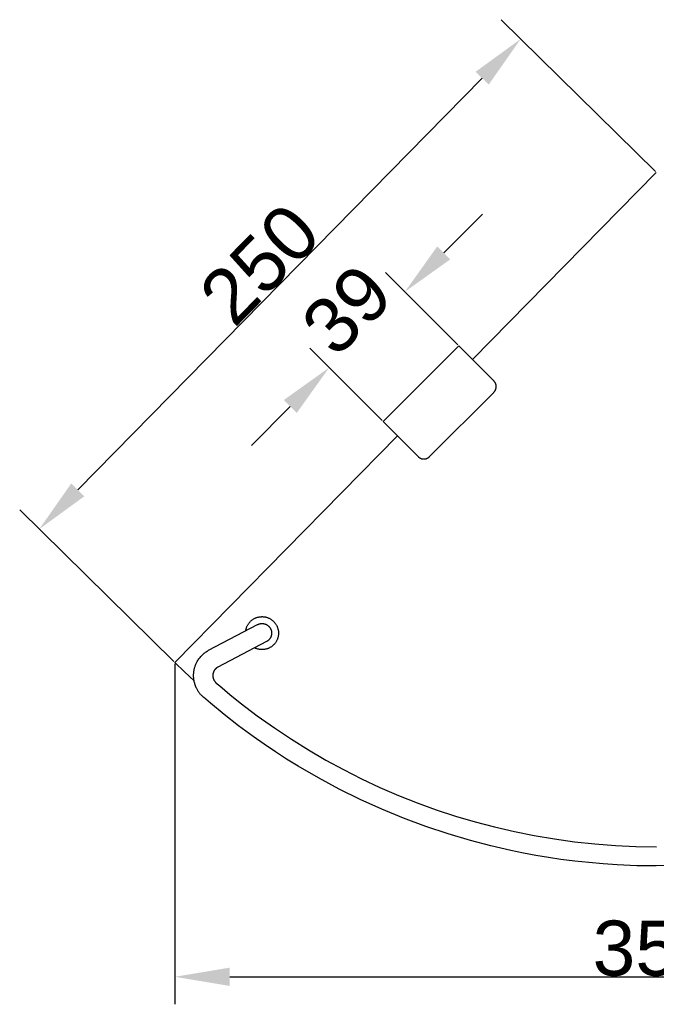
# Model space of a CAD drawing. Header units: millimetres. Extents: x 580 to 2065, y -13 to 1037.
# Tile 3 of 10: x 939 to 1171, y 462 to 821. Entities that reach past the tile are written whole.
import ezdxf

# ---------------------------------------------------------------- set-up
doc = ezdxf.new("R2010")
doc.units = ezdxf.units.MM
doc.header["$LTSCALE"] = 0.1
for name, color, linetype in [('DEFAULT', 7, 'Continuous'), ('INLINE', 3, 'Continuous'), ('MAKE2D VISIBLE LINES', 7, 'Continuous'), ('OUTLINE', 2, 'Continuous')]:
    doc.layers.add(name, color=color, linetype=linetype)
doc.styles.add('ARIAL', font='arial_0.ttf')
doc.dimstyles.new('DIMENSION STYLE 01', dxfattribs={"dimtxt": 20, "dimasz": 20, "dimexe": 10, "dimexo": 0.5, "dimgap": 0.09, "dimtad": 1, "dimtoh": 1, "dimdec": 0, "dimzin": 0, "dimdsep": 46, "dimtxsty": 'ARIAL', "dimcen": 0.5, "dimadec": 1, "dimazin": 0, "dimtfac": 1, "dimtdec": 4, "dimtofl": 0, "dimtmove": 0, "dimatfit": 3, "dimfxl": 1, "dimtolj": 1, "dimtzin": 0, "dimarcsym": 0})

# ---------------------------------------------------------------- blocks, each defined once
blk = doc.blocks.new('*D127')
at = {"layer": 'DEFAULT', "color": 0, "lineweight": -2, "transparency": 16777216}
for p, q in [((995.78, 586.26), (995.78, 462.45)), ((1346.54, 586.5), (1346.54, 462.45)), ((1015.78, 472.45), (1326.54, 472.45))]:
    blk.add_line(p, q, dxfattribs=at)
at = {"layer": 'DEFAULT', "color": 0, "transparency": 16777216}
for points in [[(1015.78, 475.79), (1015.78, 469.12), (995.78, 472.45)], [(1326.54, 475.79), (1326.54, 469.12), (1346.54, 472.45)]]:
    blk.add_solid(points, dxfattribs=at)
at = {"layer": 'Defpoints', "color": 0, "transparency": 16777216}
for p in [(995.78, 586.76), (1346.54, 587), (1346.54, 472.45)]:
    blk.add_point(p, dxfattribs=at)
at = {"layer": 'DEFAULT', "color": 0, "transparency": 16777216, "insert": (1171.16, 482.76), "char_height": 20, "attachment_point": 5, "style": 'ARIAL'}
blk.add_mtext('\\A1;350^M^J', dxfattribs=at)
blk = doc.blocks.new('*D128')
at = {"layer": 'DEFAULT', "color": 0, "lineweight": -2, "transparency": 16777216}
for p, q in [((1170.69, 765.39), (1114.54, 820.59)), ((960.43, 649.56), (1107.65, 799.32)), ((995.43, 587.11), (939.28, 642.31))]:
    blk.add_line(p, q, dxfattribs=at)
at = {"layer": 'DEFAULT', "color": 0, "transparency": 16777216}
for points in [[(1105.27, 801.66), (1110.02, 796.98), (1121.67, 813.58)], [(958.05, 651.9), (962.81, 647.23), (946.41, 635.3)]]:
    blk.add_solid(points, dxfattribs=at)
at = {"layer": 'Defpoints', "color": 0, "transparency": 16777216}
for p in [(1121.67, 813.58), (1171.04, 765.04), (995.78, 586.76)]:
    blk.add_point(p, dxfattribs=at)
at = {"layer": 'DEFAULT', "color": 0, "transparency": 16777216, "insert": (1026.69, 731.66), "char_height": 20, "attachment_point": 5, "rotation": 45.4894, "style": 'ARIAL'}
blk.add_mtext('\\A1;250', dxfattribs=at)
blk = doc.blocks.new('*D129')
at = {"layer": 'DEFAULT', "color": 0, "lineweight": -2, "transparency": 16777216}
for p, q in [((1093.65, 735.76), (1107.79, 749.9)), ((1098.78, 702.34), (1072.44, 728.69)), ((1071.21, 674.76), (1044.86, 701.11)), ((1037.79, 679.9), (1023.65, 665.76))]:
    blk.add_line(p, q, dxfattribs=at)
at = {"layer": 'DEFAULT', "color": 0, "transparency": 16777216}
for points in [[(1091.29, 738.12), (1096.01, 733.4), (1079.51, 721.62)], [(1035.43, 682.25), (1040.15, 677.54), (1051.93, 694.04)]]:
    blk.add_solid(points, dxfattribs=at)
at = {"layer": 'Defpoints', "color": 0, "transparency": 16777216}
for p in [(1079.51, 721.62), (1099.14, 701.99), (1071.56, 674.41)]:
    blk.add_point(p, dxfattribs=at)
at = {"layer": 'DEFAULT', "color": 0, "transparency": 16777216, "insert": (1058.43, 715.12), "char_height": 20, "attachment_point": 5, "rotation": 45, "style": 'ARIAL'}
blk.add_mtext('\\A1;39', dxfattribs=at)

msp = doc.modelspace()

# ---------------------------------------------------------------- linework, layer by layer
at = {"layer": 'INLINE'}
for p, q in [((1008.07, 591.24), (1025.88, 600.56)), ((1025.88, 600.56), (1025.98, 600.61)), ((1025.98, 600.61), (1026.09, 600.66)), ((1026.09, 600.66), (1026.2, 600.71)), ((1026.2, 600.71), (1026.32, 600.75)), ((1026.32, 600.75), (1026.43, 600.79)), ((1026.43, 600.79), (1026.54, 600.83)), ((1026.54, 600.83), (1026.66, 600.86)), ((1026.66, 600.86), (1026.78, 600.88)), ((1026.78, 600.88), (1026.9, 600.91)), ((1026.9, 600.91), (1027.01, 600.92)), ((1027.01, 600.92), (1027.13, 600.94)), ((1027.13, 600.94), (1027.25, 600.95)), ((1027.25, 600.95), (1027.37, 600.96)), ((1027.37, 600.96), (1027.49, 600.96)), ((1027.49, 600.96), (1027.61, 600.96)), ((1027.61, 600.96), (1027.73, 600.95)), ((1027.73, 600.95), (1027.85, 600.94)), ((1027.85, 600.94), (1027.97, 600.93)), ((1027.97, 600.93), (1028.09, 600.91)), ((1028.09, 600.91), (1028.21, 600.89)), ((1028.21, 600.89), (1028.32, 600.86)), ((1028.32, 600.86), (1028.44, 600.83)), ((1028.44, 600.83), (1028.55, 600.8)), ((1028.55, 600.8), (1028.67, 600.76)), ((1028.67, 600.76), (1028.78, 600.72)), ((1028.78, 600.72), (1028.89, 600.67)), ((1028.89, 600.67), (1029, 600.62)), ((1029, 600.62), (1029.11, 600.57)), ((1029.11, 600.57), (1029.21, 600.51)), ((1029.21, 600.51), (1029.32, 600.45)), ((1029.32, 600.45), (1029.42, 600.39)), ((1029.42, 600.39), (1029.52, 600.32)), ((1029.52, 600.32), (1029.61, 600.25)), ((1029.61, 600.25), (1029.71, 600.17)), ((1029.71, 600.17), (1029.8, 600.1)), ((1029.8, 600.1), (1029.89, 600.02)), ((1029.89, 600.02), (1029.98, 599.93)), ((1029.98, 599.93), (1030.06, 599.85)), ((1030.06, 599.85), (1030.14, 599.76)), ((1030.14, 599.76), (1030.22, 599.66)), ((1030.22, 599.66), (1030.29, 599.57)), ((1030.29, 599.57), (1030.37, 599.47)), ((1030.37, 599.47), (1030.43, 599.37)), ((1030.43, 599.37), (1030.5, 599.27)), ((1030.5, 599.27), (1030.56, 599.16)), ((1030.56, 599.16), (1030.62, 599.05)), ((1030.62, 599.05), (1030.67, 598.94)), ((1030.67, 598.94), (1030.72, 598.83)), ((1030.72, 598.83), (1030.77, 598.72)), ((1030.77, 598.72), (1030.81, 598.61)), ((1030.81, 598.61), (1030.85, 598.49)), ((1030.85, 598.49), (1030.88, 598.37)), ((1030.88, 598.37), (1030.91, 598.26)), ((1030.91, 598.26), (1030.93, 598.14)), ((1030.93, 598.14), (1030.96, 598.02)), ((1029.44, 594.54), (1029.33, 594.48)), ((1029.54, 594.61), (1029.44, 594.54)), ((1029.63, 594.68), (1029.54, 594.61)), ((1029.73, 594.76), (1029.63, 594.68)), ((1029.82, 594.84), (1029.73, 594.76)), ((1029.91, 594.92), (1029.82, 594.84)), ((1030, 595.01), (1029.91, 594.92)), ((1030.08, 595.09), (1030, 595.01)), ((1030.16, 595.19), (1030.08, 595.09)), ((1030.24, 595.28), (1030.16, 595.19)), ((1030.31, 595.38), (1030.24, 595.28)), ((1030.38, 595.47), (1030.31, 595.38)), ((1030.45, 595.58), (1030.38, 595.47)), ((1030.51, 595.68), (1030.45, 595.58)), ((1030.57, 595.78), (1030.51, 595.68)), ((1030.63, 595.89), (1030.57, 595.78)), ((1030.68, 596), (1030.63, 595.89)), ((1030.73, 596.11), (1030.68, 596)), ((1030.78, 596.23), (1030.73, 596.11)), ((1030.82, 596.34), (1030.78, 596.23)), ((1030.85, 596.46), (1030.82, 596.34)), ((1030.89, 596.57), (1030.85, 596.46)), ((1030.92, 596.69), (1030.89, 596.57)), ((1030.94, 596.81), (1030.92, 596.69)), ((1030.96, 596.93), (1030.94, 596.81)), ((1030.96, 598.02), (1030.97, 597.9)), ((1030.98, 597.05), (1030.96, 596.93)), ((1030.97, 597.9), (1030.99, 597.78)), ((1030.99, 597.17), (1030.98, 597.05)), ((1030.99, 597.78), (1031, 597.66)), ((1031, 597.29), (1030.99, 597.17)), ((1031, 597.66), (1031, 597.54)), ((1031, 597.54), (1031, 597.41)), ((1031, 597.41), (1031, 597.29)), ((1007.49, 590.9), (1007.78, 591.07)), ((1007.78, 591.07), (1008.07, 591.24)), ((1029.12, 594.36), (1011.46, 585.11)), ((1029.23, 594.42), (1029.12, 594.36)), ((1029.33, 594.48), (1029.23, 594.42)), ((1003.95, 587.18), (1004.11, 587.46)), ((1004.11, 587.46), (1004.3, 587.77)), ((1004.3, 587.77), (1004.51, 588.07)), ((1004.51, 588.07), (1004.72, 588.36)), ((1004.72, 588.36), (1004.94, 588.64)), ((1004.94, 588.64), (1005.17, 588.91)), ((1005.17, 588.91), (1005.41, 589.18)), ((1005.41, 589.18), (1005.66, 589.44)), ((1005.66, 589.44), (1005.92, 589.69)), ((1005.92, 589.69), (1006.17, 589.91)), ((1006.17, 589.91), (1006.42, 590.13)), ((1006.42, 590.13), (1006.68, 590.33)), ((1006.68, 590.33), (1006.95, 590.53)), ((1006.95, 590.53), (1007.22, 590.72)), ((1007.22, 590.72), (1007.49, 590.9)), ((1002.72, 583.65), (1002.76, 583.88)), ((1002.76, 583.88), (1002.8, 584.12)), ((1002.8, 584.12), (1002.85, 584.35)), ((1002.85, 584.35), (1002.91, 584.59)), ((1002.91, 584.59), (1002.97, 584.82)), ((1002.97, 584.82), (1003.05, 585.08)), ((1003.05, 585.08), (1003.13, 585.35)), ((1003.13, 585.35), (1003.22, 585.61)), ((1003.22, 585.61), (1003.32, 585.87)), ((1003.32, 585.87), (1003.43, 586.13)), ((1003.43, 586.13), (1003.54, 586.39)), ((1003.54, 586.39), (1003.66, 586.64)), ((1003.66, 586.64), (1003.79, 586.89)), ((1003.79, 586.89), (1003.95, 587.18)), ((1010.08, 583.81), (1010.04, 583.74)), ((1010.13, 583.88), (1010.08, 583.81)), ((1010.17, 583.95), (1010.13, 583.88)), ((1010.22, 584.02), (1010.17, 583.95)), ((1010.26, 584.08), (1010.22, 584.02)), ((1010.31, 584.15), (1010.26, 584.08)), ((1010.36, 584.21), (1010.31, 584.15)), ((1010.42, 584.27), (1010.36, 584.21)), ((1010.47, 584.34), (1010.42, 584.27)), ((1010.52, 584.4), (1010.47, 584.34)), ((1010.58, 584.45), (1010.52, 584.4)), ((1010.64, 584.51), (1010.58, 584.45)), ((1010.69, 584.57), (1010.64, 584.51)), ((1010.75, 584.62), (1010.69, 584.57)), ((1010.81, 584.67), (1010.75, 584.62)), ((1010.87, 584.73), (1010.81, 584.67)), ((1010.94, 584.78), (1010.87, 584.73)), ((1011, 584.83), (1010.94, 584.78)), ((1011.08, 584.89), (1011, 584.83)), ((1011.17, 584.94), (1011.08, 584.89)), ((1011.26, 585), (1011.17, 584.94)), ((1011.35, 585.05), (1011.26, 585)), ((1011.46, 585.11), (1011.35, 585.05)), ((1002.59, 582.22), (1002.6, 582.46)), ((1002.59, 581.98), (1002.59, 582.22)), ((1002.59, 581.79), (1002.59, 581.98)), ((1002.6, 581.6), (1002.59, 581.79)), ((1002.6, 582.46), (1002.61, 582.7)), ((1002.61, 581.41), (1002.6, 581.6)), ((1002.61, 582.7), (1002.63, 582.94)), ((1002.62, 581.22), (1002.61, 581.41)), ((1002.64, 581.03), (1002.62, 581.22)), ((1002.63, 582.94), (1002.65, 583.17)), ((1002.66, 580.85), (1002.64, 581.03)), ((1002.65, 583.17), (1002.68, 583.41)), ((1002.68, 580.66), (1002.66, 580.85)), ((1002.68, 583.41), (1002.72, 583.65)), ((1002.7, 580.47), (1002.68, 580.66)), ((1002.76, 580.13), (1002.7, 580.47)), ((1009.6, 582.28), (1009.59, 582.2)), ((1009.59, 582.2), (1009.59, 582.12)), ((1009.59, 582.12), (1009.59, 582.04)), ((1009.59, 582.04), (1009.59, 581.96)), ((1009.59, 581.96), (1009.59, 581.88)), ((1009.59, 581.88), (1009.6, 581.8)), ((1009.61, 582.36), (1009.6, 582.28)), ((1009.6, 581.8), (1009.6, 581.72)), ((1009.6, 581.72), (1009.61, 581.64)), ((1009.62, 582.44), (1009.61, 582.36)), ((1009.61, 581.64), (1009.62, 581.56)), ((1009.63, 582.52), (1009.62, 582.44)), ((1009.62, 581.56), (1009.63, 581.48)), ((1009.64, 582.6), (1009.63, 582.52)), ((1009.63, 581.48), (1009.64, 581.4)), ((1009.65, 582.68), (1009.64, 582.6)), ((1009.64, 581.4), (1009.66, 581.32)), ((1009.67, 582.76), (1009.65, 582.68)), ((1009.66, 581.32), (1009.68, 581.24)), ((1009.69, 582.84), (1009.67, 582.76)), ((1009.68, 581.24), (1009.69, 581.16)), ((1009.71, 582.92), (1009.69, 582.84)), ((1009.69, 581.16), (1009.71, 581.09)), ((1009.73, 583), (1009.71, 582.92)), ((1009.71, 581.09), (1009.74, 581.01)), ((1009.75, 583.07), (1009.73, 583)), ((1009.74, 581.01), (1009.76, 580.93)), ((1009.78, 583.15), (1009.75, 583.07)), ((1009.76, 580.93), (1009.79, 580.86)), ((1009.81, 583.23), (1009.78, 583.15)), ((1009.79, 580.86), (1009.81, 580.78)), ((1009.83, 583.3), (1009.81, 583.23)), ((1009.81, 580.78), (1009.84, 580.71)), ((1009.87, 583.38), (1009.83, 583.3)), ((1009.84, 580.71), (1009.87, 580.64)), ((1009.9, 583.45), (1009.87, 583.38)), ((1009.87, 580.64), (1009.91, 580.56)), ((1009.93, 583.53), (1009.9, 583.45)), ((1009.91, 580.56), (1009.94, 580.49)), ((1009.97, 583.6), (1009.93, 583.53)), ((1009.94, 580.49), (1009.97, 580.42)), ((1010, 583.67), (1009.97, 583.6)), ((1009.97, 580.42), (1010.01, 580.35)), ((1010.04, 583.74), (1010, 583.67)), ((1010.01, 580.35), (1010.05, 580.28)), ((1010.05, 580.28), (1010.09, 580.21)), ((1010.09, 580.21), (1010.15, 580.12)), ((1002.83, 579.8), (1002.76, 580.13)), ((1002.9, 579.47), (1002.83, 579.8)), ((1002.99, 579.14), (1002.9, 579.47)), ((1003.05, 578.95), (1002.99, 579.14)), ((1003.11, 578.76), (1003.05, 578.95)), ((1003.17, 578.57), (1003.11, 578.76)), ((1003.24, 578.38), (1003.17, 578.57)), ((1003.31, 578.2), (1003.24, 578.38)), ((1003.38, 578.02), (1003.31, 578.2)), ((1003.46, 577.83), (1003.38, 578.02)), ((1003.54, 577.65), (1003.46, 577.83)), ((1003.64, 577.44), (1003.54, 577.65)), ((1003.75, 577.23), (1003.64, 577.44)), ((1003.86, 577.02), (1003.75, 577.23)), ((1003.97, 576.81), (1003.86, 577.02)), ((1004.08, 576.63), (1003.97, 576.81)), ((1004.18, 576.45), (1004.08, 576.63)), ((1010.15, 580.12), (1010.21, 580.02)), ((1010.21, 580.02), (1010.28, 579.93)), ((1010.28, 579.93), (1010.35, 579.84)), ((1010.35, 579.84), (1010.42, 579.76)), ((1010.42, 579.76), (1010.49, 579.67)), ((1010.49, 579.67), (1010.57, 579.59)), ((1010.57, 579.59), (1010.65, 579.51)), ((1010.65, 579.51), (1010.69, 579.47)), ((1010.69, 579.47), (1010.74, 579.42)), ((1010.74, 579.42), (1012.11, 578.24)), ((1012.11, 578.24), (1015.83, 575.15)), ((1004.3, 576.28), (1004.18, 576.45)), ((1004.41, 576.11), (1004.3, 576.28)), ((1004.53, 575.93), (1004.41, 576.11)), ((1004.65, 575.77), (1004.53, 575.93)), ((1004.78, 575.6), (1004.65, 575.77)), ((1004.91, 575.44), (1004.78, 575.6)), ((1005.04, 575.27), (1004.91, 575.44)), ((1005.19, 575.1), (1005.04, 575.27)), ((1005.33, 574.94), (1005.19, 575.1)), ((1005.48, 574.78), (1005.33, 574.94)), ((1005.66, 574.6), (1005.48, 574.78)), ((1005.84, 574.42), (1005.66, 574.6)), ((1005.99, 574.28), (1005.84, 574.42)), ((1006.14, 574.14), (1005.99, 574.28)), ((1008.69, 571.97), (1006.14, 574.14)), ((1015.83, 575.15), (1019.6, 572.13)), ((1013.73, 567.85), (1008.69, 571.97)), ((1019.6, 572.13), (1025.76, 567.44)), ((1018.97, 563.77), (1013.73, 567.85)), ((1025.76, 567.44), (1032.07, 562.96)), ((1024.32, 559.84), (1018.97, 563.77)), ((1032.07, 562.96), (1038.18, 558.89)), ((1028.32, 557.04), (1024.32, 559.84)), ((1038.18, 558.89), (1044.41, 555)), ((1032.37, 554.32), (1028.32, 557.04)), ((1036.47, 551.67), (1032.37, 554.32)), ((1040.63, 549.11), (1036.47, 551.67)), ((1044.41, 555), (1050.76, 551.3)), ((1048.04, 544.8), (1040.63, 549.11)), ((1050.76, 551.3), (1057.22, 547.8)), ((1055.6, 540.75), (1048.04, 544.8)), ((1057.22, 547.8), (1063.77, 544.49)), ((1063.77, 544.49), (1070.42, 541.37)), ((1070.42, 541.37), (1077.17, 538.46)), ((1063.29, 536.95), (1055.6, 540.75)), ((1077.17, 538.46), (1083.99, 535.75)), ((1071.11, 533.42), (1063.29, 536.95)), ((1083.99, 535.75), (1090.94, 533.23)), ((1079.04, 530.16), (1071.11, 533.42)), ((1087.08, 527.17), (1079.04, 530.16)), ((1090.94, 533.23), (1097.96, 530.92)), ((1097.96, 530.92), (1105.04, 528.83)), ((1095.21, 524.45), (1087.08, 527.17)), ((1105.04, 528.83), (1112.19, 526.95)), ((1112.19, 526.95), (1119.39, 525.28)), ((1103.43, 522.01), (1095.21, 524.45)), ((1119.39, 525.28), (1126.63, 523.84)), ((1126.63, 523.84), (1133.92, 522.61)), ((1110.75, 520.09), (1103.43, 522.01)), ((1118.12, 518.4), (1110.75, 520.09)), ((1133.92, 522.61), (1141.24, 521.6)), ((1141.24, 521.6), (1148.67, 520.8)), ((1148.67, 520.8), (1156.13, 520.24)), ((1156.13, 520.24), (1163.6, 519.9)), ((1163.6, 519.9), (1171.07, 519.78)), ((1122.65, 517.47), (1118.12, 518.4)), ((1127.19, 516.62), (1122.65, 517.47)), ((1131.74, 515.86), (1127.19, 516.62)), ((1136.31, 515.18), (1131.74, 515.86)), ((1141.41, 514.53), (1136.31, 515.18)), ((1146.53, 513.98), (1141.41, 514.53)), ((1151.66, 513.53), (1146.53, 513.98)), ((1156.79, 513.19), (1151.66, 513.53)), ((1163.91, 512.88), (1156.79, 513.19)), ((1171.03, 512.78), (1163.91, 512.88)), ((1178.42, 512.89), (1171.03, 512.78))]:
    msp.add_line(p, q, dxfattribs=at)
at = {"layer": 'MAKE2D VISIBLE LINES'}
for p, q in [((1023.18, 601.62), (1023.33, 601.77)), ((1023.33, 601.77), (1023.48, 601.91)), ((1023.48, 601.91), (1023.64, 602.05)), ((1023.64, 602.05), (1023.8, 602.18)), ((1023.8, 602.18), (1023.97, 602.31)), ((1023.97, 602.31), (1024.14, 602.43)), ((1024.14, 602.43), (1024.31, 602.54)), ((1024.31, 602.54), (1024.49, 602.65)), ((1024.49, 602.65), (1024.67, 602.75)), ((1024.67, 602.75), (1024.86, 602.85)), ((1024.86, 602.85), (1025.05, 602.93)), ((1025.05, 602.93), (1025.24, 603.02)), ((1025.24, 603.02), (1025.43, 603.09)), ((1025.43, 603.09), (1025.63, 603.16)), ((1025.63, 603.16), (1025.83, 603.22)), ((1025.83, 603.22), (1026.03, 603.28)), ((1026.03, 603.28), (1026.24, 603.32)), ((1026.24, 603.32), (1026.44, 603.36)), ((1026.44, 603.36), (1026.65, 603.4)), ((1026.65, 603.4), (1026.85, 603.42)), ((1026.85, 603.42), (1027.06, 603.44)), ((1027.06, 603.44), (1027.27, 603.45)), ((1027.27, 603.45), (1027.48, 603.46)), ((1027.48, 603.46), (1027.69, 603.46)), ((1027.69, 603.46), (1027.9, 603.45)), ((1027.9, 603.45), (1028.1, 603.43)), ((1028.1, 603.43), (1028.31, 603.4)), ((1028.31, 603.4), (1028.52, 603.37)), ((1028.52, 603.37), (1028.72, 603.33)), ((1028.72, 603.33), (1028.93, 603.29)), ((1028.93, 603.29), (1029.13, 603.23)), ((1029.13, 603.23), (1029.33, 603.17)), ((1029.33, 603.17), (1029.53, 603.11)), ((1029.53, 603.11), (1029.72, 603.03)), ((1029.72, 603.03), (1029.91, 602.95)), ((1029.91, 602.95), (1030.1, 602.87)), ((1030.1, 602.87), (1030.29, 602.77)), ((1030.29, 602.77), (1030.47, 602.67)), ((1030.47, 602.67), (1030.65, 602.56)), ((1030.65, 602.56), (1030.83, 602.45)), ((1030.83, 602.45), (1031, 602.33)), ((1031, 602.33), (1031.17, 602.21)), ((1031.17, 602.21), (1031.33, 602.08)), ((1031.33, 602.08), (1031.49, 601.94)), ((1031.49, 601.94), (1031.64, 601.8)), ((1031.64, 601.8), (1031.79, 601.65)), ((1021.56, 598.3), (1021.59, 598.51)), ((1021.59, 598.51), (1021.63, 598.71)), ((1021.63, 598.71), (1021.68, 598.91)), ((1021.68, 598.91), (1021.73, 599.12)), ((1021.73, 599.12), (1021.8, 599.32)), ((1021.8, 599.32), (1021.86, 599.51)), ((1021.86, 599.51), (1021.94, 599.71)), ((1021.94, 599.71), (1022.02, 599.9)), ((1022.02, 599.9), (1022.11, 600.09)), ((1022.11, 600.09), (1022.2, 600.28)), ((1022.2, 600.28), (1022.3, 600.46)), ((1022.3, 600.46), (1022.41, 600.64)), ((1022.41, 600.64), (1022.53, 600.81)), ((1022.53, 600.81), (1022.65, 600.98)), ((1022.65, 600.98), (1022.77, 601.15)), ((1022.77, 601.15), (1022.9, 601.31)), ((1022.9, 601.31), (1023.04, 601.47)), ((1023.04, 601.47), (1023.18, 601.62)), ((1031.79, 601.65), (1031.93, 601.5)), ((1031.93, 601.5), (1032.07, 601.35)), ((1032.07, 601.35), (1032.2, 601.18)), ((1032.2, 601.18), (1032.33, 601.02)), ((1032.33, 601.02), (1032.45, 600.85)), ((1032.45, 600.85), (1032.57, 600.67)), ((1032.57, 600.67), (1032.68, 600.5)), ((1032.68, 600.5), (1032.78, 600.31)), ((1032.78, 600.31), (1032.87, 600.13)), ((1032.87, 600.13), (1032.96, 599.94)), ((1032.96, 599.94), (1033.05, 599.75)), ((1033.05, 599.75), (1033.12, 599.55)), ((1033.12, 599.55), (1033.19, 599.36)), ((1033.19, 599.36), (1033.26, 599.16)), ((1033.26, 599.16), (1033.31, 598.96)), ((1033.31, 598.96), (1033.36, 598.75)), ((1033.36, 598.75), (1033.4, 598.55)), ((1033.4, 598.55), (1033.44, 598.34)), ((1033.44, 598.34), (1033.46, 598.14)), ((1033.46, 598.14), (1033.48, 597.93)), ((1032.73, 594.51), (1032.62, 594.33)), ((1032.83, 594.7), (1032.73, 594.51)), ((1032.92, 594.88), (1032.83, 594.7)), ((1033.01, 595.08), (1032.92, 594.88)), ((1033.09, 595.27), (1033.01, 595.08)), ((1033.16, 595.46), (1033.09, 595.27)), ((1033.23, 595.66), (1033.16, 595.46)), ((1033.28, 595.86), (1033.23, 595.66)), ((1033.34, 596.06), (1033.28, 595.86)), ((1033.38, 596.27), (1033.34, 596.06)), ((1033.42, 596.47), (1033.38, 596.27)), ((1033.45, 596.68), (1033.42, 596.47)), ((1033.47, 596.89), (1033.45, 596.68)), ((1033.49, 597.1), (1033.47, 596.89)), ((1033.48, 597.93), (1033.5, 597.72)), ((1033.5, 597.3), (1033.49, 597.1)), ((1033.5, 597.72), (1033.5, 597.51)), ((1033.5, 597.51), (1033.5, 597.3)), ((1024.99, 592.01), (1024.81, 592.1)), ((1025.18, 591.92), (1024.99, 592.01)), ((1025.38, 591.85), (1025.18, 591.92)), ((1025.57, 591.78), (1025.38, 591.85)), ((1025.77, 591.71), (1025.57, 591.78)), ((1025.97, 591.66), (1025.77, 591.71)), ((1026.17, 591.61), (1025.97, 591.66)), ((1026.37, 591.57), (1026.17, 591.61)), ((1026.58, 591.53), (1026.37, 591.57)), ((1026.78, 591.5), (1026.58, 591.53)), ((1026.99, 591.48), (1026.78, 591.5)), ((1027.2, 591.47), (1026.99, 591.48)), ((1027.4, 591.46), (1027.2, 591.47)), ((1027.61, 591.46), (1027.4, 591.46)), ((1027.82, 591.47), (1027.61, 591.46)), ((1028.03, 591.48), (1027.82, 591.47)), ((1028.23, 591.5), (1028.03, 591.48)), ((1028.44, 591.53), (1028.23, 591.5)), ((1028.64, 591.57), (1028.44, 591.53)), ((1028.85, 591.61), (1028.64, 591.57)), ((1029.05, 591.66), (1028.85, 591.61)), ((1029.25, 591.72), (1029.05, 591.66)), ((1029.44, 591.78), (1029.25, 591.72)), ((1029.64, 591.85), (1029.44, 591.78)), ((1029.83, 591.93), (1029.64, 591.85)), ((1030.02, 592.01), (1029.83, 591.93)), ((1030.21, 592.1), (1030.02, 592.01)), ((1030.39, 592.2), (1030.21, 592.1)), ((1030.57, 592.3), (1030.39, 592.2)), ((1030.75, 592.41), (1030.57, 592.3)), ((1030.92, 592.53), (1030.75, 592.41)), ((1031.09, 592.65), (1030.92, 592.53)), ((1031.25, 592.78), (1031.09, 592.65)), ((1031.41, 592.91), (1031.25, 592.78)), ((1031.57, 593.05), (1031.41, 592.91)), ((1031.72, 593.19), (1031.57, 593.05)), ((1031.86, 593.34), (1031.72, 593.19)), ((1032.01, 593.49), (1031.86, 593.34)), ((1032.14, 593.65), (1032.01, 593.49)), ((1032.27, 593.82), (1032.14, 593.65)), ((1032.39, 593.99), (1032.27, 593.82)), ((1032.51, 594.16), (1032.39, 593.99)), ((1032.62, 594.33), (1032.51, 594.16))]:
    msp.add_line(p, q, dxfattribs=at)
at = {"layer": 'OUTLINE'}
for p, q in [((1171.04, 765.04), (1104.14, 696.99)), ((1099.14, 701.99), (1071.56, 674.41)), ((1111.87, 689.26), (1099.14, 701.99)), ((1111.94, 689.19), (1111.87, 689.26)), ((1112.01, 689.11), (1111.94, 689.19)), ((1112.07, 689.03), (1112.01, 689.11)), ((1112.13, 688.95), (1112.07, 689.03)), ((1112.19, 688.87), (1112.13, 688.95)), ((1112.25, 688.78), (1112.19, 688.87)), ((1112.31, 688.7), (1112.25, 688.78)), ((1112.36, 688.61), (1112.31, 688.7)), ((1112.41, 688.52), (1112.36, 688.61)), ((1112.45, 688.43), (1112.41, 688.52)), ((1112.5, 688.33), (1112.45, 688.43)), ((1112.53, 688.24), (1112.5, 688.33)), ((1112.57, 688.14), (1112.53, 688.24)), ((1112.6, 688.05), (1112.57, 688.14)), ((1112.63, 687.95), (1112.6, 688.05)), ((1112.66, 687.85), (1112.63, 687.95)), ((1112.68, 687.75), (1112.66, 687.85)), ((1112.7, 687.65), (1112.68, 687.75)), ((1112.72, 687.55), (1112.7, 687.65)), ((1088.53, 661.68), (1111.87, 685.02)), ((1111.87, 685.02), (1111.94, 685.09)), ((1111.94, 685.09), (1112.01, 685.17)), ((1112.01, 685.17), (1112.07, 685.25)), ((1112.07, 685.25), (1112.13, 685.33)), ((1112.13, 685.33), (1112.19, 685.41)), ((1112.19, 685.41), (1112.25, 685.49)), ((1112.25, 685.49), (1112.31, 685.58)), ((1112.31, 685.58), (1112.36, 685.67)), ((1112.36, 685.67), (1112.41, 685.76)), ((1112.41, 685.76), (1112.45, 685.85)), ((1112.45, 685.85), (1112.5, 685.94)), ((1112.5, 685.94), (1112.53, 686.04)), ((1112.53, 686.04), (1112.57, 686.13)), ((1112.57, 686.13), (1112.6, 686.23)), ((1112.6, 686.23), (1112.63, 686.33)), ((1112.63, 686.33), (1112.66, 686.43)), ((1112.66, 686.43), (1112.68, 686.53)), ((1112.68, 686.53), (1112.7, 686.63)), ((1112.7, 686.63), (1112.72, 686.73)), ((1112.73, 687.45), (1112.72, 687.55)), ((1112.72, 686.73), (1112.73, 686.83)), ((1112.74, 687.34), (1112.73, 687.45)), ((1112.73, 686.83), (1112.74, 686.93)), ((1112.74, 687.24), (1112.74, 687.34)), ((1112.74, 687.14), (1112.74, 687.24)), ((1112.74, 687.04), (1112.74, 687.14)), ((1112.74, 686.93), (1112.74, 687.04)), ((1071.56, 674.41), (1084.29, 661.68)), ((1076.8, 669.17), (995.78, 586.76)), ((1084.29, 661.68), (1084.36, 661.61)), ((1084.36, 661.61), (1084.44, 661.54)), ((1084.44, 661.54), (1084.52, 661.48)), ((1084.52, 661.48), (1084.6, 661.41)), ((1084.6, 661.41), (1084.68, 661.35)), ((1084.68, 661.35), (1084.76, 661.3)), ((1084.76, 661.3), (1084.85, 661.24)), ((1084.85, 661.24), (1084.94, 661.19)), ((1084.94, 661.19), (1085.03, 661.14)), ((1085.03, 661.14), (1085.12, 661.09)), ((1085.12, 661.09), (1085.21, 661.05)), ((1085.21, 661.05), (1085.31, 661.01)), ((1085.31, 661.01), (1085.4, 660.98)), ((1085.4, 660.98), (1085.5, 660.94)), ((1085.5, 660.94), (1085.6, 660.92)), ((1085.6, 660.92), (1085.7, 660.89)), ((1085.7, 660.89), (1085.8, 660.87)), ((1085.8, 660.87), (1085.9, 660.85)), ((1085.9, 660.85), (1086, 660.83)), ((1086, 660.83), (1086.1, 660.82)), ((1086.1, 660.82), (1086.2, 660.81)), ((1086.2, 660.81), (1086.31, 660.81)), ((1086.31, 660.81), (1086.41, 660.8)), ((1086.41, 660.8), (1086.51, 660.81)), ((1086.51, 660.81), (1086.61, 660.81)), ((1086.61, 660.81), (1086.72, 660.82)), ((1086.72, 660.82), (1086.82, 660.83)), ((1086.82, 660.83), (1086.92, 660.85)), ((1086.92, 660.85), (1087.02, 660.87)), ((1087.02, 660.87), (1087.12, 660.89)), ((1087.12, 660.89), (1087.22, 660.92)), ((1087.22, 660.92), (1087.32, 660.94)), ((1087.32, 660.94), (1087.41, 660.98)), ((1087.41, 660.98), (1087.51, 661.01)), ((1087.51, 661.01), (1087.6, 661.05)), ((1087.6, 661.05), (1087.7, 661.09)), ((1087.7, 661.09), (1087.79, 661.14)), ((1087.79, 661.14), (1087.88, 661.19)), ((1087.88, 661.19), (1087.97, 661.24)), ((1087.97, 661.24), (1088.05, 661.3)), ((1088.05, 661.3), (1088.14, 661.35)), ((1088.14, 661.35), (1088.22, 661.41)), ((1088.22, 661.41), (1088.3, 661.48)), ((1088.3, 661.48), (1088.38, 661.54)), ((1088.38, 661.54), (1088.46, 661.61)), ((1088.46, 661.61), (1088.53, 661.68)), ((995.78, 586.76), (999.24, 583.43)), ((999.24, 583.43), (1002.75, 580.17))]:
    msp.add_line(p, q, dxfattribs=at)

# ---------------------------------------------------------------- dimensions: what is measured, and where the dimension line sits
at = {"layer": 'DEFAULT'}
for base, p1, p2, angle, picture, middle in [((1121.67, 813.58), (995.78, 586.76), (1171.04, 765.04), 45.4894, '*D128', (1026.69, 731.66)), ((1079.51, 721.62), (1071.56, 674.41), (1099.14, 701.99), 45, '*D129', (1058.43, 715.12))]:
    dim = msp.add_linear_dim(base=base, p1=p1, p2=p2, angle=angle, dimstyle='DIMENSION STYLE 01', dxfattribs=at)
    dim.commit()
    dim.dimension.update_dxf_attribs({"geometry": picture, "text_midpoint": middle})
dim = msp.add_linear_dim(base=(1346.54, 472.45), p1=(995.78, 586.76), p2=(1346.54, 587), text='350^M^J', dimstyle='DIMENSION STYLE 01', dxfattribs=at)
dim.commit()
dim.dimension.update_dxf_attribs({"geometry": '*D127', "text_midpoint": (1171.16, 482.76)})

doc.saveas('drawing.dxf')
